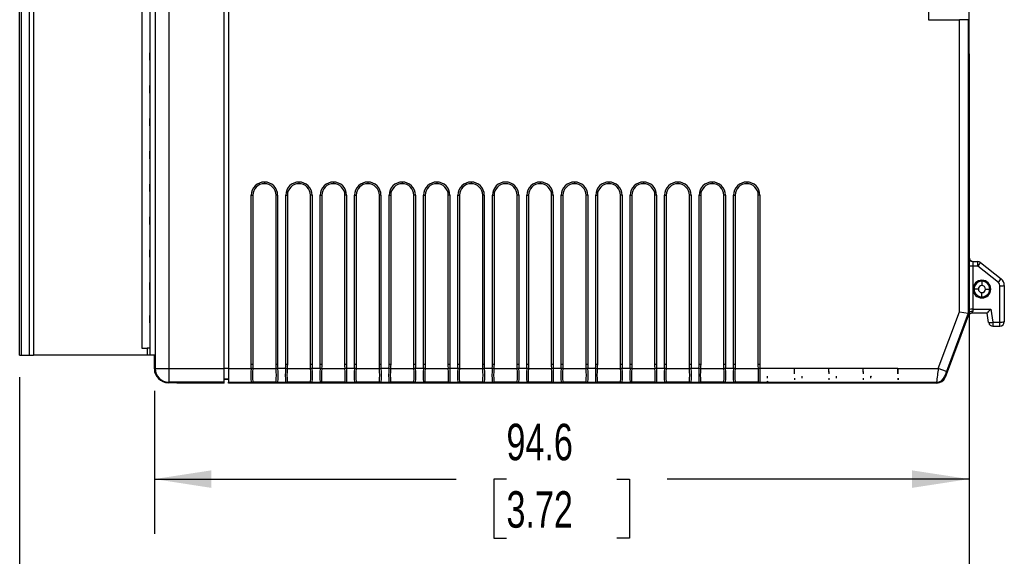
# Model space of a CAD drawing. Header units: millimetres. Extents: x 0 to 559, y 0 to 432.
# Tile 14 of 24: x 333 to 448, y 76 to 138. Entities that reach past the tile are written whole.
import ezdxf

# ---------------------------------------------------------------- set-up
doc = ezdxf.new("R2010")
doc.units = ezdxf.units.MM
doc.header["$LTSCALE"] = 2
doc.layers.add('DIMENSIONS', color=140, linetype='Continuous', lineweight=25)
doc.styles.add('SLDTEXTSTYLE0', font='TXT', dxfattribs={"width": 0.7})
doc.dimstyles.new('SLDDIMSTYLE0', dxfattribs={"dimtxt": 4.316016, "dimasz": 6.604, "dimexe": 0, "dimexo": 0.0625, "dimgap": 1.079004, "dimtad": 0, "dimtih": 1, "dimtoh": 1, "dimdec": 1, "dimrnd": 1e-09, "dimzin": 12, "dimdsep": 46, "dimtxsty": 'SLDTEXTSTYLE0', "dimsah": 1, "dimcen": 0.09, "dimadec": 0, "dimazin": 3, "dimtfac": 1, "dimtdec": 1, "dimtofl": 0, "dimtmove": 0, "dimatfit": 3, "dimfxl": 0, "dimfrac": 2, "dimtolj": 1, "dimtzin": 12, "dimarcsym": 0})

# ---------------------------------------------------------------- blocks, each defined once
blk = doc.blocks.new('_D_1')
at = {"layer": 'DIMENSIONS'}
for p, q in [((443.5, 134.02), (443.5, 61.47)), ((333.23, 96.47), (333.23, 61.47)), ((333.23, 67.82), (376.1, 67.82)), ((381.95, 67.82), (380.5, 67.82)), ((380.5, 67.82), (380.5, 60.96)), ((394.78, 67.82), (396.23, 67.82)), ((396.23, 67.82), (396.23, 60.96)), ((443.5, 67.82), (400.63, 67.82)), ((380.5, 60.96), (381.95, 60.96)), ((396.23, 60.96), (394.78, 60.96))]:
    blk.add_line(p, q, dxfattribs=at)
for points in [[(333.23, 67.82), (339.84, 66.81), (339.84, 68.84)], [(443.5, 67.82), (436.89, 68.84), (436.89, 66.81)]]:
    blk.add_solid(points, dxfattribs=at)
at = {"layer": 'DIMENSIONS', "char_height": 4.233, "attachment_point": 1, "style": 'SLDTEXTSTYLE0'}
for s, insert in [('110.3', (380.16, 74.24)), ('4.34', (381.95, 66.42))]:
    blk.add_mtext(s, dxfattribs=dict(at, insert=insert))
blk = doc.blocks.new('_D_2')
at = {"layer": 'DIMENSIONS'}
for p, q in [((443.48, 107.85), (443.48, 78.29)), ((348.87, 94.89), (348.87, 78.29)), ((348.87, 84.64), (383.91, 84.64)), ((389.76, 84.64), (388.31, 84.64)), ((388.31, 84.64), (388.31, 77.78)), ((402.59, 84.64), (404.04, 84.64)), ((404.04, 84.64), (404.04, 77.78)), ((443.48, 84.64), (408.44, 84.64)), ((388.31, 77.78), (389.76, 77.78)), ((404.04, 77.78), (402.59, 77.78))]:
    blk.add_line(p, q, dxfattribs=at)
for points in [[(348.87, 84.64), (355.48, 83.62), (355.48, 85.65)], [(443.48, 84.64), (436.87, 85.65), (436.87, 83.62)]]:
    blk.add_solid(points, dxfattribs=at)
at = {"layer": 'DIMENSIONS', "char_height": 4.233, "attachment_point": 1, "style": 'SLDTEXTSTYLE0'}
for s, insert in [('94.6', (389.76, 91.06)), ('3.72', (389.76, 83.23))]:
    blk.add_mtext(s, dxfattribs=dict(at, insert=insert))

msp = doc.modelspace()

# ---------------------------------------------------------------- linework, layer by layer
for p, q in [((443.5, 136.56), (443.5, 187.56)), ((438.75, 182.96), (438.75, 137.96)), ((333.23, 99.01), (333.23, 168.38)), ((333.43, 99.01), (333.43, 168.38)), ((334.33, 168.38), (334.33, 99.01)), ((334.83, 168.38), (334.83, 99.01)), ((348.34, 168.4), (348.34, 99.07)), ((348.95, 168.96), (348.95, 97.46)), ((348.97, 168.96), (348.97, 97.48)), ((350.57, 168.96), (350.57, 97.48)), ((356.99, 97.48), (356.99, 168.96)), ((357.47, 168.96), (357.47, 97.48)), ((347.43, 167.55), (347.43, 99.83)), ((348.34, 137.93), (348.33, 137.93)), ((348.33, 137.93), (348.33, 137.07)), ((438.75, 137.96), (442.38, 137.96)), ((442.38, 104.07), (442.38, 137.96)), ((443.38, 137.96), (442.38, 137.96)), ((443.38, 137.96), (443.38, 103.89)), ((443.38, 137.96), (443.46, 137.96)), ((348.33, 137.07), (348.34, 137.07)), ((443.48, 134.06), (443.5, 136.56)), ((348.34, 134.12), (348.33, 134.12)), ((348.33, 133.26), (348.33, 134.12)), ((443.48, 110.39), (443.48, 134.06)), ((348.34, 133.26), (348.33, 133.26)), ((348.33, 130.31), (348.34, 130.31)), ((348.33, 129.45), (348.33, 130.31)), ((348.34, 129.45), (348.33, 129.45)), ((348.33, 126.5), (348.34, 126.5)), ((348.33, 125.64), (348.33, 126.5)), ((348.34, 125.64), (348.33, 125.64)), ((348.33, 122.69), (348.34, 122.69)), ((348.33, 121.83), (348.33, 122.69)), ((348.34, 121.83), (348.33, 121.83)), ((361.66, 119.12), (361.66, 118.93)), ((365.66, 119.12), (365.66, 118.93)), ((369.66, 119.12), (369.66, 118.93)), ((373.66, 119.12), (373.66, 118.93)), ((377.66, 119.12), (377.66, 118.93)), ((381.66, 119.12), (381.66, 118.93)), ((385.66, 119.12), (385.66, 118.93)), ((393.66, 119.12), (393.66, 118.93)), ((397.66, 119.12), (397.66, 118.93)), ((401.66, 119.12), (401.66, 118.93)), ((405.66, 119.12), (405.66, 118.93)), ((409.66, 119.12), (409.66, 118.93)), ((413.66, 119.12), (413.66, 118.93)), ((417.66, 119.12), (417.66, 118.93)), ((348.33, 118.88), (348.34, 118.88)), ((348.33, 118.02), (348.33, 118.88)), ((348.34, 118.02), (348.33, 118.02)), ((360.13, 97.99), (360.13, 117.59)), ((360.13, 117.59), (360.32, 117.59)), ((360.32, 117.59), (360.32, 97.99)), ((363.19, 117.59), (363, 117.59)), ((363, 97.99), (363, 117.59)), ((363.19, 117.59), (363.19, 97.99)), ((364.13, 97.99), (364.13, 117.59)), ((364.13, 117.59), (364.32, 117.59)), ((364.32, 117.59), (364.32, 97.99)), ((367.19, 117.59), (367, 117.59)), ((367, 97.99), (367, 117.59)), ((367.19, 117.59), (367.19, 97.99)), ((368.13, 97.99), (368.13, 117.59)), ((368.13, 117.59), (368.32, 117.59)), ((368.32, 117.59), (368.32, 97.99)), ((371.19, 117.59), (371, 117.59)), ((371, 97.99), (371, 117.59)), ((371.19, 117.59), (371.19, 97.99)), ((372.13, 97.99), (372.13, 117.59)), ((372.13, 117.59), (372.32, 117.59)), ((372.32, 117.59), (372.32, 97.99)), ((375.19, 117.59), (375, 117.59)), ((375, 97.99), (375, 117.59)), ((375.19, 117.59), (375.19, 97.99)), ((376.13, 97.99), (376.13, 117.59)), ((376.13, 117.59), (376.32, 117.59)), ((376.32, 117.59), (376.32, 97.99)), ((379.19, 117.59), (379, 117.59)), ((379, 97.99), (379, 117.59)), ((379.19, 117.59), (379.19, 97.99)), ((380.13, 97.99), (380.13, 117.59)), ((380.13, 117.59), (380.32, 117.59)), ((380.32, 117.59), (380.32, 97.99)), ((383.19, 117.59), (383, 117.59)), ((383, 97.99), (383, 117.59)), ((383.19, 117.59), (383.19, 97.99)), ((384.13, 97.99), (384.13, 117.59)), ((384.13, 117.59), (384.32, 117.59)), ((384.32, 117.59), (384.32, 97.99)), ((387.19, 117.59), (387, 117.59)), ((387, 97.99), (387, 117.59)), ((387.19, 117.59), (387.19, 97.99)), ((388.13, 97.99), (388.13, 117.59)), ((388.13, 117.59), (388.32, 117.59)), ((388.32, 117.59), (388.32, 97.99)), ((391.19, 117.59), (391, 117.59)), ((391, 97.99), (391, 117.59)), ((391.19, 117.59), (391.19, 97.99)), ((392.13, 97.99), (392.13, 117.59)), ((392.13, 117.59), (392.32, 117.59)), ((392.32, 117.59), (392.32, 97.99)), ((395.19, 117.59), (395, 117.59)), ((395, 97.99), (395, 117.59)), ((395.19, 117.59), (395.19, 97.99)), ((396.13, 97.99), (396.13, 117.59)), ((396.13, 117.59), (396.32, 117.59)), ((396.32, 117.59), (396.32, 97.99)), ((399.19, 117.59), (399, 117.59)), ((399, 97.99), (399, 117.59)), ((399.19, 117.59), (399.19, 97.99)), ((400.13, 97.99), (400.13, 117.59)), ((400.13, 117.59), (400.32, 117.59)), ((400.32, 117.59), (400.32, 97.99)), ((403.19, 117.59), (403, 117.59)), ((403, 97.99), (403, 117.59)), ((403.19, 117.59), (403.19, 97.99)), ((404.13, 97.99), (404.13, 117.59)), ((404.13, 117.59), (404.32, 117.59)), ((404.32, 117.59), (404.32, 97.99)), ((407.19, 117.59), (407, 117.59)), ((407, 97.99), (407, 117.59)), ((407.19, 117.59), (407.19, 97.99)), ((408.13, 97.99), (408.13, 117.59)), ((408.13, 117.59), (408.32, 117.59)), ((408.32, 117.59), (408.32, 97.99)), ((411.19, 117.59), (411, 117.59)), ((411, 97.99), (411, 117.59)), ((411.19, 117.59), (411.19, 97.99)), ((412.13, 97.99), (412.13, 117.59)), ((412.13, 117.59), (412.32, 117.59)), ((412.32, 117.59), (412.32, 97.99)), ((415.19, 117.59), (415, 117.59)), ((415, 97.99), (415, 117.59)), ((415.19, 117.59), (415.19, 97.99)), ((416.13, 97.99), (416.13, 117.59)), ((416.13, 117.59), (416.32, 117.59)), ((416.32, 117.59), (416.32, 97.99)), ((419.19, 117.59), (419, 117.59)), ((419, 97.99), (419, 117.59)), ((419.19, 117.59), (419.19, 97.99)), ((348.33, 115.07), (348.34, 115.07)), ((348.33, 114.21), (348.33, 115.07)), ((348.34, 114.21), (348.33, 114.21)), ((348.33, 111.26), (348.34, 111.26)), ((348.33, 110.4), (348.33, 111.26)), ((348.34, 110.4), (348.33, 110.4)), ((443.42, 110.39), (443.48, 110.39)), ((443.92, 109.89), (444.5, 109.89)), ((444.5, 109.39), (444.5, 109.89)), ((444.81, 109.79), (447.19, 107.89)), ((443.42, 104.32), (443.42, 109.32)), ((443.92, 109.36), (443.92, 104.36)), ((444.5, 109.36), (443.92, 109.36)), ((444.5, 109.36), (444.5, 109.39)), ((444.5, 109.39), (444.53, 109.39)), ((446.88, 107.47), (444.5, 109.36)), ((444.97, 107.6), (444.97, 107.78)), ((444.97, 107.6), (444.97, 107.1)), ((348.33, 107.45), (348.34, 107.45)), ((348.33, 106.59), (348.33, 107.45)), ((348.34, 106.59), (348.33, 106.59)), ((444.56, 106.69), (444.06, 106.69)), ((445.38, 106.69), (445.88, 106.69)), ((447.07, 102.86), (447.07, 107.08)), ((447.57, 107.11), (447.57, 102.89)), ((444.97, 105.79), (444.97, 106.29)), ((444.97, 105.79), (444.97, 105.61)), ((439.91, 97.48), (442.38, 104.07)), ((442.38, 104.07), (443.38, 103.89)), ((443.92, 104.36), (446, 104.36)), ((446, 104.36), (446.25, 102.86)), ((348.33, 103.64), (348.34, 103.64)), ((348.33, 102.78), (348.33, 103.64)), ((443.36, 103.57), (440.69, 96.44)), ((443.38, 103.89), (440.84, 97.13)), ((443.31, 103.57), (443.31, 103.57)), ((443.36, 103.57), (443.31, 103.57)), ((443.38, 103.89), (443.42, 103.89)), ((445.57, 103.89), (443.78, 103.89)), ((445.75, 102.81), (445.57, 103.89)), ((348.34, 102.78), (348.33, 102.78)), ((446.25, 102.86), (447.07, 102.86)), ((446.25, 102.86), (446.25, 102.39)), ((446.25, 102.39), (447.07, 102.39)), ((447.07, 102.39), (447.07, 102.86)), ((347.43, 99.83), (348.03, 99.83)), ((348.03, 99.83), (348.03, 99.01)), ((348.33, 99.83), (348.03, 99.83)), ((348.33, 99.83), (348.33, 99.01)), ((348.33, 99.83), (348.34, 99.83)), ((333.43, 99.01), (334.33, 99.01)), ((334.33, 99.01), (334.83, 99.01)), ((348.03, 99.01), (334.83, 99.01)), ((348.34, 99.07), (348.95, 99.07)), ((348.87, 97.43), (348.87, 99.07)), ((348.95, 97.43), (348.87, 97.43)), ((348.95, 97.46), (348.97, 97.48)), ((348.97, 97.48), (350.57, 97.48)), ((350.57, 97.48), (356.99, 97.48)), ((350.57, 97.48), (350.57, 95.88)), ((356.99, 95.88), (356.99, 97.48)), ((357.47, 97.48), (356.99, 97.48)), ((357.47, 97.48), (360.11, 97.48)), ((357.47, 97.48), (357.47, 95.88)), ((360.3, 97.47), (360.11, 97.48)), ((360.13, 97.99), (360.32, 97.99)), ((360.3, 97.48), (363.01, 97.48)), ((363, 97.99), (363.19, 97.99)), ((363.2, 97.48), (363.01, 97.47)), ((364.11, 97.48), (363.2, 97.48)), ((364.3, 97.47), (364.11, 97.48)), ((364.13, 97.99), (364.32, 97.99)), ((364.3, 97.48), (367.01, 97.48)), ((367, 97.99), (367.19, 97.99)), ((367.2, 97.48), (367.01, 97.47)), ((368.11, 97.48), (367.2, 97.48)), ((368.3, 97.47), (368.11, 97.48)), ((368.13, 97.99), (368.32, 97.99)), ((368.3, 97.48), (371.01, 97.48)), ((371, 97.99), (371.19, 97.99)), ((371.2, 97.48), (371.01, 97.47)), ((372.11, 97.48), (371.2, 97.48)), ((372.3, 97.47), (372.11, 97.48)), ((372.13, 97.99), (372.32, 97.99)), ((372.3, 97.48), (375.01, 97.48)), ((375, 97.99), (375.19, 97.99)), ((375.2, 97.48), (375.01, 97.47)), ((376.11, 97.48), (375.2, 97.48)), ((376.3, 97.47), (376.11, 97.48)), ((376.13, 97.99), (376.32, 97.99)), ((376.3, 97.48), (379.01, 97.48)), ((379, 97.99), (379.19, 97.99)), ((379.2, 97.48), (379.01, 97.47)), ((380.11, 97.48), (379.2, 97.48)), ((380.3, 97.47), (380.11, 97.48)), ((380.13, 97.99), (380.32, 97.99)), ((380.3, 97.48), (383.01, 97.48)), ((383, 97.99), (383.19, 97.99)), ((383.2, 97.48), (383.01, 97.47)), ((384.11, 97.48), (383.2, 97.48)), ((384.3, 97.47), (384.11, 97.48)), ((384.13, 97.99), (384.32, 97.99)), ((384.3, 97.48), (387.01, 97.48)), ((387, 97.99), (387.19, 97.99)), ((387.2, 97.48), (387.01, 97.47)), ((388.11, 97.48), (387.2, 97.48)), ((388.3, 97.47), (388.11, 97.48)), ((388.13, 97.99), (388.32, 97.99)), ((388.3, 97.48), (391.01, 97.48)), ((391, 97.99), (391.19, 97.99)), ((391.2, 97.48), (391.01, 97.47)), ((392.11, 97.48), (391.2, 97.48)), ((392.3, 97.47), (392.11, 97.48)), ((392.13, 97.99), (392.32, 97.99)), ((392.3, 97.48), (395.01, 97.48)), ((395, 97.99), (395.19, 97.99)), ((395.2, 97.48), (395.01, 97.47)), ((396.11, 97.48), (395.2, 97.48)), ((396.3, 97.47), (396.11, 97.48)), ((396.13, 97.99), (396.32, 97.99)), ((396.3, 97.48), (399.01, 97.48)), ((399, 97.99), (399.19, 97.99)), ((399.2, 97.48), (399.01, 97.47)), ((400.11, 97.48), (399.2, 97.48)), ((400.3, 97.47), (400.11, 97.48)), ((400.13, 97.99), (400.32, 97.99)), ((400.3, 97.48), (403.01, 97.48)), ((403, 97.99), (403.19, 97.99)), ((403.2, 97.48), (403.01, 97.47)), ((404.11, 97.48), (403.2, 97.48)), ((404.3, 97.47), (404.11, 97.48)), ((404.13, 97.99), (404.32, 97.99)), ((404.3, 97.48), (407.01, 97.48)), ((407, 97.99), (407.19, 97.99)), ((407.2, 97.48), (407.01, 97.47)), ((408.11, 97.48), (407.2, 97.48)), ((408.3, 97.47), (408.11, 97.48)), ((408.13, 97.99), (408.32, 97.99)), ((408.3, 97.48), (411.01, 97.48)), ((411, 97.99), (411.19, 97.99)), ((411.2, 97.48), (411.01, 97.47)), ((412.11, 97.48), (411.2, 97.48)), ((412.3, 97.47), (412.11, 97.48)), ((412.13, 97.99), (412.32, 97.99)), ((412.3, 97.48), (415.01, 97.48)), ((415, 97.99), (415.19, 97.99)), ((415.2, 97.48), (415.01, 97.47)), ((416.11, 97.48), (415.2, 97.48)), ((416.3, 97.47), (416.11, 97.48)), ((416.13, 97.99), (416.32, 97.99)), ((416.3, 97.48), (419.01, 97.48)), ((419, 97.99), (419.19, 97.99)), ((419.2, 97.48), (419.01, 97.47)), ((423.2, 97.48), (419.2, 97.48)), ((427.2, 97.48), (423.2, 97.48)), ((423.22, 96.87), (423.2, 97.48)), ((431.2, 97.48), (427.2, 97.48)), ((427.22, 96.87), (427.2, 97.48)), ((435.2, 97.48), (431.2, 97.48)), ((431.22, 96.87), (431.2, 97.48)), ((435.2, 97.48), (439.91, 97.48)), ((435.2, 97.48), (435.22, 96.87)), ((440.84, 97.13), (439.91, 97.48)), ((356.99, 96.28), (357.47, 96.28)), ((357.47, 96.19), (356.99, 96.19)), ((420.08, 96.35), (420.09, 96.59)), ((423.23, 96.16), (423.23, 96.36)), ((424.08, 96.35), (424.09, 96.59)), ((427.23, 96.16), (427.23, 96.36)), ((428.08, 96.35), (428.09, 96.59)), ((431.23, 96.16), (431.23, 96.36)), ((432.08, 96.35), (432.09, 96.59)), ((435.23, 96.36), (435.23, 96.16)), ((440.62, 96.53), (440.62, 96.53)), ((440.62, 96.53), (440.69, 96.44)), ((350.5, 95.83), (350.47, 95.83)), ((350.57, 95.88), (350.55, 95.86)), ((350.55, 95.86), (350.59, 95.86)), ((356.99, 95.88), (350.57, 95.88)), ((351.45, 95.85), (351.49, 95.81)), ((351.49, 95.81), (351.56, 95.81)), ((351.58, 95.79), (351.56, 95.81)), ((351.58, 95.85), (351.58, 95.79)), ((356.99, 95.79), (351.58, 95.79)), ((356.99, 95.79), (356.99, 95.88)), ((357.47, 95.88), (360.11, 95.88)), ((357.47, 95.79), (357.47, 95.88)), ((439.75, 95.79), (357.47, 95.79)), ((360.11, 95.83), (360.12, 95.88)), ((360.3, 95.92), (363.01, 95.92)), ((360.31, 95.91), (360.31, 95.87)), ((361.66, 95.82), (361.66, 95.86)), ((363.01, 95.87), (363, 95.91)), ((363.19, 95.88), (363.2, 95.83)), ((363.21, 95.88), (364.11, 95.88)), ((364.11, 95.83), (364.12, 95.88)), ((364.3, 95.92), (367.01, 95.92)), ((364.31, 95.91), (364.31, 95.87)), ((365.66, 95.82), (365.66, 95.86)), ((367.01, 95.87), (367, 95.91)), ((367.19, 95.88), (367.2, 95.83)), ((367.21, 95.88), (368.11, 95.88)), ((368.11, 95.83), (368.12, 95.88)), ((368.3, 95.92), (371.01, 95.92)), ((368.31, 95.91), (368.31, 95.87)), ((369.66, 95.82), (369.66, 95.86)), ((371.01, 95.87), (371, 95.91)), ((371.19, 95.88), (371.2, 95.83)), ((371.21, 95.88), (372.11, 95.88)), ((372.11, 95.83), (372.12, 95.88)), ((372.3, 95.92), (375.01, 95.92)), ((372.31, 95.91), (372.31, 95.87)), ((373.66, 95.82), (373.66, 95.86)), ((375.01, 95.87), (375, 95.91)), ((375.19, 95.88), (375.2, 95.83)), ((375.21, 95.88), (376.11, 95.88)), ((376.11, 95.83), (376.12, 95.88)), ((376.3, 95.92), (379.01, 95.92)), ((376.31, 95.91), (376.31, 95.87)), ((377.66, 95.82), (377.66, 95.86)), ((379.01, 95.87), (379, 95.91)), ((379.19, 95.88), (379.2, 95.83)), ((379.21, 95.88), (380.11, 95.88)), ((380.11, 95.83), (380.12, 95.88)), ((380.3, 95.92), (383.01, 95.92)), ((380.31, 95.91), (380.31, 95.87)), ((381.66, 95.82), (381.66, 95.86)), ((383.01, 95.87), (383, 95.91)), ((383.19, 95.88), (383.2, 95.83)), ((383.21, 95.88), (384.11, 95.88)), ((384.11, 95.83), (384.12, 95.88)), ((384.3, 95.92), (387.01, 95.92)), ((384.31, 95.91), (384.31, 95.87)), ((385.66, 95.82), (385.66, 95.86)), ((387.01, 95.87), (387, 95.91)), ((387.19, 95.88), (387.2, 95.83)), ((387.21, 95.88), (388.11, 95.88)), ((388.11, 95.83), (388.12, 95.88)), ((388.3, 95.92), (391.01, 95.92)), ((388.31, 95.91), (388.31, 95.87)), ((389.66, 95.82), (389.66, 95.86)), ((391.01, 95.87), (391, 95.91)), ((391.19, 95.88), (391.2, 95.83)), ((391.21, 95.88), (392.11, 95.88)), ((392.11, 95.83), (392.12, 95.88)), ((392.3, 95.92), (395.01, 95.92)), ((392.31, 95.91), (392.31, 95.87)), ((393.66, 95.82), (393.66, 95.86)), ((395.01, 95.87), (395, 95.91)), ((395.19, 95.88), (395.2, 95.83)), ((395.21, 95.88), (396.11, 95.88)), ((396.11, 95.83), (396.12, 95.88)), ((396.3, 95.92), (399.01, 95.92)), ((396.31, 95.91), (396.31, 95.87)), ((397.66, 95.82), (397.66, 95.86)), ((399.01, 95.87), (399, 95.91)), ((399.19, 95.88), (399.2, 95.83)), ((399.21, 95.88), (400.11, 95.88)), ((400.11, 95.83), (400.12, 95.88)), ((400.3, 95.92), (403.01, 95.92)), ((400.31, 95.91), (400.31, 95.87)), ((401.66, 95.82), (401.66, 95.86)), ((403.01, 95.87), (403, 95.91)), ((403.19, 95.88), (403.2, 95.83)), ((403.21, 95.88), (404.11, 95.88)), ((404.11, 95.83), (404.12, 95.88)), ((404.3, 95.92), (407.01, 95.92)), ((404.31, 95.91), (404.31, 95.87)), ((405.66, 95.82), (405.66, 95.86)), ((407.01, 95.87), (407, 95.91)), ((407.19, 95.88), (407.2, 95.83)), ((407.21, 95.88), (408.11, 95.88)), ((408.11, 95.83), (408.12, 95.88)), ((408.3, 95.92), (411.01, 95.92)), ((408.31, 95.91), (408.31, 95.87)), ((409.66, 95.82), (409.66, 95.86)), ((411.01, 95.87), (411, 95.91)), ((411.19, 95.88), (411.2, 95.83)), ((411.21, 95.88), (412.11, 95.88)), ((412.11, 95.83), (412.12, 95.88)), ((412.3, 95.92), (415.01, 95.92)), ((412.31, 95.91), (412.31, 95.87)), ((413.66, 95.82), (413.66, 95.86)), ((415.01, 95.87), (415, 95.91)), ((415.19, 95.88), (415.2, 95.83)), ((415.21, 95.88), (416.11, 95.88)), ((416.11, 95.83), (416.12, 95.88)), ((416.3, 95.92), (419.01, 95.92)), ((416.31, 95.91), (416.31, 95.87)), ((417.66, 95.82), (417.66, 95.86)), ((419.01, 95.87), (419, 95.91)), ((419.19, 95.88), (419.2, 95.83)), ((419.21, 95.88), (420.11, 95.88)), ((420.11, 95.88), (420.09, 96.01)), ((420.11, 95.88), (439.69, 95.88)), ((439.75, 95.79), (439.69, 95.88))]:
    msp.add_line(p, q)
at = {"flags": 128}
for points in [[(447.07, 107.08), (447.01, 107.32), (446.88, 107.47)], [(443.42, 103.89), (443.42, 104.12), (443.42, 104.32)], [(443.92, 104.09), (443.74, 104.1), (443.61, 104.06), (443.5, 104.01), (443.45, 103.96), (443.44, 103.93), (443.43, 103.92), (443.43, 103.92), (443.43, 103.92), (443.43, 103.92), (443.43, 103.92), (443.43, 103.92), (443.43, 103.92)], [(443.92, 104.36), (443.92, 104.22), (443.92, 104.09)], [(443.31, 103.57), (443.35, 103.69), (443.43, 103.92)], [(443.43, 103.92), (443.42, 103.89), (443.42, 103.89)], [(443.78, 103.89), (443.78, 103.89), (443.78, 103.89)], [(333.23, 99.01), (333.24, 99.01), (333.25, 99.01), (333.27, 99.01), (333.29, 99.01), (333.32, 99.01), (333.36, 99.01), (333.39, 99.01), (333.43, 99.01)], [(348.33, 99.01), (348.33, 99.01), (348.31, 99.01), (348.28, 99.01), (348.25, 99.01), (348.2, 99.01), (348.15, 99.01), (348.09, 99.01), (348.03, 99.01)], [(360.11, 97.48), (360.12, 97.77), (360.13, 97.99)], [(360.32, 97.99), (360.31, 97.71), (360.3, 97.48)], [(360.3, 97.48), (360.3, 97.47), (360.3, 97.47)], [(363.01, 97.48), (363, 97.77), (363, 97.99)], [(363.01, 97.47), (363.01, 97.48), (363.01, 97.48)], [(363.19, 97.99), (363.19, 97.71), (363.2, 97.48)], [(364.11, 97.48), (364.12, 97.77), (364.13, 97.99)], [(364.32, 97.99), (364.31, 97.71), (364.3, 97.48)], [(364.3, 97.48), (364.3, 97.47), (364.3, 97.47)], [(367.01, 97.48), (367, 97.77), (367, 97.99)], [(367.01, 97.47), (367.01, 97.48), (367.01, 97.48)], [(367.19, 97.99), (367.19, 97.71), (367.2, 97.48)], [(368.11, 97.48), (368.12, 97.77), (368.13, 97.99)], [(368.32, 97.99), (368.31, 97.71), (368.3, 97.48)], [(368.3, 97.48), (368.3, 97.47), (368.3, 97.47)], [(371.01, 97.48), (371, 97.77), (371, 97.99)], [(371.01, 97.47), (371.01, 97.48), (371.01, 97.48)], [(371.19, 97.99), (371.19, 97.71), (371.2, 97.48)], [(372.11, 97.48), (372.12, 97.77), (372.13, 97.99)], [(372.32, 97.99), (372.31, 97.71), (372.3, 97.48)], [(372.3, 97.48), (372.3, 97.47), (372.3, 97.47)], [(375.01, 97.48), (375, 97.77), (375, 97.99)], [(375.01, 97.47), (375.01, 97.48), (375.01, 97.48)], [(375.19, 97.99), (375.19, 97.71), (375.2, 97.48)], [(376.11, 97.48), (376.12, 97.77), (376.13, 97.99)], [(376.32, 97.99), (376.31, 97.71), (376.3, 97.48)], [(376.3, 97.48), (376.3, 97.47), (376.3, 97.47)], [(379.01, 97.48), (379, 97.77), (379, 97.99)], [(379.01, 97.47), (379.01, 97.48), (379.01, 97.48)], [(379.19, 97.99), (379.19, 97.71), (379.2, 97.48)], [(380.11, 97.48), (380.12, 97.77), (380.13, 97.99)], [(380.32, 97.99), (380.31, 97.71), (380.3, 97.48)], [(380.3, 97.48), (380.3, 97.47), (380.3, 97.47)], [(383.01, 97.48), (383, 97.77), (383, 97.99)], [(383.01, 97.47), (383.01, 97.48), (383.01, 97.48)], [(383.19, 97.99), (383.19, 97.71), (383.2, 97.48)], [(384.11, 97.48), (384.12, 97.77), (384.13, 97.99)], [(384.32, 97.99), (384.31, 97.71), (384.3, 97.48)], [(384.3, 97.48), (384.3, 97.47), (384.3, 97.47)], [(387.01, 97.48), (387, 97.77), (387, 97.99)], [(387.01, 97.47), (387.01, 97.48), (387.01, 97.48)], [(387.19, 97.99), (387.19, 97.71), (387.2, 97.48)], [(388.11, 97.48), (388.12, 97.77), (388.13, 97.99)], [(388.32, 97.99), (388.31, 97.71), (388.3, 97.48)], [(388.3, 97.48), (388.3, 97.47), (388.3, 97.47)], [(391.01, 97.48), (391, 97.77), (391, 97.99)], [(391.01, 97.47), (391.01, 97.48), (391.01, 97.48)], [(391.19, 97.99), (391.19, 97.71), (391.2, 97.48)], [(392.11, 97.48), (392.12, 97.77), (392.13, 97.99)], [(392.32, 97.99), (392.31, 97.71), (392.3, 97.48)], [(392.3, 97.48), (392.3, 97.47), (392.3, 97.47)], [(395.01, 97.48), (395, 97.77), (395, 97.99)], [(395.01, 97.47), (395.01, 97.48), (395.01, 97.48)], [(395.19, 97.99), (395.19, 97.71), (395.2, 97.48)], [(396.11, 97.48), (396.12, 97.77), (396.13, 97.99)], [(396.32, 97.99), (396.31, 97.71), (396.3, 97.48)], [(396.3, 97.48), (396.3, 97.47), (396.3, 97.47)], [(399.01, 97.48), (399, 97.77), (399, 97.99)], [(399.01, 97.47), (399.01, 97.48), (399.01, 97.48)], [(399.19, 97.99), (399.19, 97.71), (399.2, 97.48)], [(400.11, 97.48), (400.12, 97.77), (400.13, 97.99)], [(400.32, 97.99), (400.31, 97.71), (400.3, 97.48)], [(400.3, 97.48), (400.3, 97.47), (400.3, 97.47)], [(403.01, 97.48), (403, 97.77), (403, 97.99)], [(403.01, 97.47), (403.01, 97.48), (403.01, 97.48)], [(403.19, 97.99), (403.19, 97.71), (403.2, 97.48)], [(404.11, 97.48), (404.12, 97.77), (404.13, 97.99)], [(404.32, 97.99), (404.31, 97.71), (404.3, 97.48)], [(404.3, 97.48), (404.3, 97.47), (404.3, 97.47)], [(407.01, 97.48), (407, 97.77), (407, 97.99)], [(407.01, 97.47), (407.01, 97.48), (407.01, 97.48)], [(407.19, 97.99), (407.19, 97.71), (407.2, 97.48)], [(408.11, 97.48), (408.12, 97.77), (408.13, 97.99)], [(408.32, 97.99), (408.31, 97.71), (408.3, 97.48)], [(408.3, 97.48), (408.3, 97.47), (408.3, 97.47)], [(411.01, 97.48), (411, 97.77), (411, 97.99)], [(411.01, 97.47), (411.01, 97.48), (411.01, 97.48)], [(411.19, 97.99), (411.19, 97.71), (411.2, 97.48)], [(412.11, 97.48), (412.12, 97.77), (412.13, 97.99)], [(412.32, 97.99), (412.31, 97.71), (412.3, 97.48)], [(412.3, 97.48), (412.3, 97.47), (412.3, 97.47)], [(415.01, 97.48), (415, 97.77), (415, 97.99)], [(415.01, 97.47), (415.01, 97.48), (415.01, 97.48)], [(415.19, 97.99), (415.19, 97.71), (415.2, 97.48)], [(416.11, 97.48), (416.12, 97.77), (416.13, 97.99)], [(416.32, 97.99), (416.31, 97.71), (416.3, 97.48)], [(416.3, 97.48), (416.3, 97.47), (416.3, 97.47)], [(419.01, 97.48), (419, 97.77), (419, 97.99)], [(419.01, 97.47), (419.01, 97.48), (419.01, 97.48)], [(419.19, 97.99), (419.19, 97.71), (419.2, 97.48)], [(423.22, 96.87), (423.2, 97.17), (423.2, 97.48)], [(427.22, 96.87), (427.2, 97.17), (427.2, 97.48)], [(431.22, 96.87), (431.2, 97.17), (431.2, 97.48)], [(435.22, 96.87), (435.2, 97.17), (435.2, 97.48)], [(423.23, 96.16), (423.23, 96.26), (423.23, 96.36)], [(427.23, 96.16), (427.23, 96.26), (427.23, 96.36)], [(431.23, 96.16), (431.23, 96.26), (431.23, 96.36)], [(435.23, 96.16), (435.23, 96.26), (435.23, 96.36)], [(360.12, 95.88), (360.12, 95.88), (360.11, 95.88)], [(360.3, 95.92), (360.3, 95.92), (360.3, 95.92)], [(360.3, 95.92), (360.31, 95.92), (360.31, 95.91)], [(363, 95.91), (363, 95.92), (363.01, 95.92)], [(363.01, 95.92), (363.01, 95.92), (363.01, 95.92)], [(363.21, 95.88), (363.19, 95.88), (363.19, 95.88)], [(364.12, 95.88), (364.12, 95.88), (364.11, 95.88)], [(364.3, 95.92), (364.3, 95.92), (364.3, 95.92)], [(364.3, 95.92), (364.31, 95.92), (364.31, 95.91)], [(367, 95.91), (367, 95.92), (367.01, 95.92)], [(367.01, 95.92), (367.01, 95.92), (367.01, 95.92)], [(367.21, 95.88), (367.19, 95.88), (367.19, 95.88)], [(368.12, 95.88), (368.12, 95.88), (368.11, 95.88)], [(368.3, 95.92), (368.3, 95.92), (368.3, 95.92)], [(368.3, 95.92), (368.31, 95.92), (368.31, 95.91)], [(371, 95.91), (371, 95.92), (371.01, 95.92)], [(371.01, 95.92), (371.01, 95.92), (371.01, 95.92)], [(371.21, 95.88), (371.19, 95.88), (371.19, 95.88)], [(372.12, 95.88), (372.12, 95.88), (372.11, 95.88)], [(372.3, 95.92), (372.3, 95.92), (372.3, 95.92)], [(372.3, 95.92), (372.31, 95.92), (372.31, 95.91)], [(375, 95.91), (375, 95.92), (375.01, 95.92)], [(375.01, 95.92), (375.01, 95.92), (375.01, 95.92)], [(375.21, 95.88), (375.19, 95.88), (375.19, 95.88)], [(376.12, 95.88), (376.12, 95.88), (376.11, 95.88)], [(376.3, 95.92), (376.3, 95.92), (376.3, 95.92)], [(376.3, 95.92), (376.31, 95.92), (376.31, 95.91)], [(379, 95.91), (379, 95.92), (379.01, 95.92)], [(379.01, 95.92), (379.01, 95.92), (379.01, 95.92)], [(379.21, 95.88), (379.19, 95.88), (379.19, 95.88)], [(380.12, 95.88), (380.12, 95.88), (380.11, 95.88)], [(380.3, 95.92), (380.3, 95.92), (380.3, 95.92)], [(380.3, 95.92), (380.31, 95.92), (380.31, 95.91)], [(383, 95.91), (383, 95.92), (383.01, 95.92)], [(383.01, 95.92), (383.01, 95.92), (383.01, 95.92)], [(383.21, 95.88), (383.19, 95.88), (383.19, 95.88)], [(384.12, 95.88), (384.12, 95.88), (384.11, 95.88)], [(384.3, 95.92), (384.3, 95.92), (384.3, 95.92)], [(384.3, 95.92), (384.31, 95.92), (384.31, 95.91)], [(387, 95.91), (387, 95.92), (387.01, 95.92)], [(387.01, 95.92), (387.01, 95.92), (387.01, 95.92)], [(387.21, 95.88), (387.19, 95.88), (387.19, 95.88)], [(388.12, 95.88), (388.12, 95.88), (388.11, 95.88)], [(388.3, 95.92), (388.3, 95.92), (388.3, 95.92)], [(388.3, 95.92), (388.31, 95.92), (388.31, 95.91)], [(391, 95.91), (391, 95.92), (391.01, 95.92)], [(391.01, 95.92), (391.01, 95.92), (391.01, 95.92)], [(391.21, 95.88), (391.19, 95.88), (391.19, 95.88)], [(392.12, 95.88), (392.12, 95.88), (392.11, 95.88)], [(392.3, 95.92), (392.3, 95.92), (392.3, 95.92)], [(392.3, 95.92), (392.31, 95.92), (392.31, 95.91)], [(395, 95.91), (395, 95.92), (395.01, 95.92)], [(395.01, 95.92), (395.01, 95.92), (395.01, 95.92)], [(395.21, 95.88), (395.19, 95.88), (395.19, 95.88)], [(396.12, 95.88), (396.12, 95.88), (396.11, 95.88)], [(396.3, 95.92), (396.3, 95.92), (396.3, 95.92)], [(396.3, 95.92), (396.31, 95.92), (396.31, 95.91)], [(399, 95.91), (399, 95.92), (399.01, 95.92)], [(399.01, 95.92), (399.01, 95.92), (399.01, 95.92)], [(399.21, 95.88), (399.19, 95.88), (399.19, 95.88)], [(400.12, 95.88), (400.12, 95.88), (400.11, 95.88)], [(400.3, 95.92), (400.3, 95.92), (400.3, 95.92)], [(400.3, 95.92), (400.31, 95.92), (400.31, 95.91)], [(403, 95.91), (403, 95.92), (403.01, 95.92)], [(403.01, 95.92), (403.01, 95.92), (403.01, 95.92)], [(403.21, 95.88), (403.19, 95.88), (403.19, 95.88)], [(404.12, 95.88), (404.12, 95.88), (404.11, 95.88)], [(404.3, 95.92), (404.3, 95.92), (404.3, 95.92)], [(404.3, 95.92), (404.31, 95.92), (404.31, 95.91)], [(407, 95.91), (407, 95.92), (407.01, 95.92)], [(407.01, 95.92), (407.01, 95.92), (407.01, 95.92)], [(407.21, 95.88), (407.19, 95.88), (407.19, 95.88)], [(408.12, 95.88), (408.12, 95.88), (408.11, 95.88)], [(408.3, 95.92), (408.3, 95.92), (408.3, 95.92)], [(408.3, 95.92), (408.31, 95.92), (408.31, 95.91)], [(411, 95.91), (411, 95.92), (411.01, 95.92)], [(411.01, 95.92), (411.01, 95.92), (411.01, 95.92)], [(411.21, 95.88), (411.19, 95.88), (411.19, 95.88)], [(412.12, 95.88), (412.12, 95.88), (412.11, 95.88)], [(412.3, 95.92), (412.3, 95.92), (412.3, 95.92)], [(412.3, 95.92), (412.31, 95.92), (412.31, 95.91)], [(415, 95.91), (415, 95.92), (415.01, 95.92)], [(415.01, 95.92), (415.01, 95.92), (415.01, 95.92)], [(415.21, 95.88), (415.19, 95.88), (415.19, 95.88)], [(416.12, 95.88), (416.12, 95.88), (416.11, 95.88)], [(416.3, 95.92), (416.3, 95.92), (416.3, 95.92)], [(416.3, 95.92), (416.31, 95.92), (416.31, 95.91)], [(419, 95.91), (419, 95.92), (419.01, 95.92)], [(419.01, 95.92), (419.01, 95.92), (419.01, 95.92)], [(419.21, 95.88), (419.19, 95.88), (419.19, 95.88)], [(420.09, 96.01), (420.11, 95.91), (420.11, 95.88)], [(439.69, 95.88), (439.69, 95.88), (439.69, 95.88)]]:
    msp.add_lwpolyline(points, dxfattribs=at)
for centre, radius, start, end in [((361.66, 117.59), 1.53, 89.9889, 180.0111), ((361.66, 117.59), 1.34, 90, 180), ((361.66, 117.59), 1.53, 359.9884, 90.0116), ((361.66, 117.59), 1.34, 0, 90), ((365.66, 117.59), 1.53, 89.9889, 180.0111), ((365.66, 117.59), 1.34, 90, 180), ((365.66, 117.59), 1.53, 359.9884, 90.0116), ((365.66, 117.59), 1.34, 0, 90), ((369.66, 117.59), 1.53, 89.9889, 180.0111), ((369.66, 117.59), 1.34, 90, 180), ((369.66, 117.59), 1.53, 359.9884, 90.0116), ((369.66, 117.59), 1.34, 0, 90), ((373.66, 117.59), 1.53, 89.9889, 180.0111), ((373.66, 117.59), 1.34, 90, 180), ((373.66, 117.59), 1.53, 359.9884, 90.0116), ((373.66, 117.59), 1.34, 0, 90), ((377.66, 117.59), 1.53, 89.9889, 180.0111), ((377.66, 117.59), 1.34, 90, 180), ((377.66, 117.59), 1.53, 359.9884, 90.0116), ((377.66, 117.59), 1.34, 0, 90), ((381.66, 117.59), 1.53, 89.9889, 180.0111), ((381.66, 117.59), 1.34, 90, 180), ((381.66, 117.59), 1.53, 359.9884, 90.0116), ((381.66, 117.59), 1.34, 0, 90), ((385.66, 117.59), 1.53, 89.9889, 180.0111), ((385.66, 117.59), 1.34, 90, 180), ((385.66, 117.59), 1.53, 359.9884, 90.0116), ((385.66, 117.59), 1.34, 0, 90), ((389.66, 117.59), 1.53, 0, 180), ((389.66, 117.59), 1.34, 0, 180), ((393.66, 117.59), 1.53, 89.9889, 180.0111), ((393.66, 117.59), 1.34, 90, 180), ((393.66, 117.59), 1.53, 359.9884, 90.0116), ((393.66, 117.59), 1.34, 0, 90), ((397.66, 117.59), 1.53, 89.9889, 180.0111), ((397.66, 117.59), 1.34, 90, 180), ((397.66, 117.59), 1.53, 359.9884, 90.0116), ((397.66, 117.59), 1.34, 0, 90), ((401.66, 117.59), 1.53, 89.9889, 180.0111), ((401.66, 117.59), 1.34, 90, 180), ((401.66, 117.59), 1.53, 359.9884, 90.0116), ((401.66, 117.59), 1.34, 0, 90), ((405.66, 117.59), 1.53, 89.9889, 180.0111), ((405.66, 117.59), 1.34, 90, 180), ((405.66, 117.59), 1.53, 359.9884, 90.0116), ((405.66, 117.59), 1.34, 0, 90), ((409.66, 117.59), 1.53, 89.9889, 180.0111), ((409.66, 117.59), 1.34, 90, 180), ((409.66, 117.59), 1.53, 359.9884, 90.0116), ((409.66, 117.59), 1.34, 0, 90), ((413.66, 117.59), 1.53, 89.9889, 180.0111), ((413.66, 117.59), 1.34, 90, 180), ((413.66, 117.59), 1.53, 359.9884, 90.0116), ((413.66, 117.59), 1.34, 0, 90), ((417.66, 117.59), 1.53, 89.9889, 180.0111), ((417.66, 117.59), 1.34, 90, 180), ((417.66, 117.59), 1.53, 359.9884, 90.0116), ((417.66, 117.59), 1.34, 0, 90), ((472.03, 109.63), 28.62, 178.4628, 180.6047), ((443.92, 110.39), 0.5, 179.9989, 269.9989), ((443.98, 110.39), 0.5, 180.0013, 270.0009), ((451.61, 109.5), 7.69, 177.0755, 181.0596), ((444.5, 109.39), 0.5, 51.5819, 90), ((442.43, 111.2), 2.77, 319.1423, 329.1669), ((443.79, 107.5), 1.86, 86.2429, 101.738), ((435.5, 116.53), 11.51, 321.4459, 321.6676), ((444.97, 106.69), 1.03, 90.0001, 269.9999), ((444.97, 106.69), 0.907, 90, 180), ((444.97, 106.69), 1.03, 270.0001, 89.9999), ((444.97, 106.69), 0.907, 0, 90), ((444.53, 109.51), 3.11, 319.0682, 328.8027), ((446.57, 107.11), 1, 0, 51.5819), ((444.97, 106.69), 0.907, 180, 270), ((444.97, 106.69), 0.408, 90, 180), ((444.97, 106.69), 0.408, 180, 270), ((444.97, 106.69), 0.408, 0, 90), ((444.97, 106.69), 0.408, 270, 0), ((444.97, 106.69), 0.907, 270, 0), ((447.2, 108.89), 1.82, 266.086, 281.8946), ((443.8, 102.5), 1.86, 86.2429, 101.738), ((448.26, 100.85), 5.42, 143.1778, 145.7773), ((442.13, 107.45), 4.95, 314.0933, 321.3778), ((443.78, 103.39), 0.5, 89.9952, 159.4264), ((443.78, 103.39), 0.5, 90.0007, 159.4464), ((443.83, 103.39), 0.5, 90.0002, 159.4422), ((445.83, 104.63), 1.82, 267.6516, 283.3097), ((446.25, 102.89), 0.5, 189.4623, 270), ((447.2, 104.68), 1.82, 266.086, 281.8946), ((447.07, 102.89), 0.5, 270, 0), ((350.47, 97.43), 1.6, 180.0012, 269.9988), ((350.55, 97.46), 1.6, 180.0015, 269.9985), ((350.57, 97.48), 1.6, 180.0051, 269.9949), ((370.56, 96.67), 10.48, 175.5362, 184.2933), ((370.24, 96.68), 9.97, 175.4537, 184.3719), ((353.07, 96.68), 9.97, 355.6282, 4.5463), ((352.76, 96.67), 10.48, 355.7067, 4.4638), ((374.56, 96.67), 10.48, 175.5362, 184.2933), ((374.24, 96.68), 9.97, 175.4537, 184.3719), ((357.07, 96.68), 9.97, 355.6282, 4.5463), ((356.76, 96.67), 10.48, 355.7067, 4.4638), ((378.56, 96.67), 10.48, 175.5362, 184.2933), ((378.24, 96.68), 9.97, 175.4537, 184.3719), ((361.07, 96.68), 9.97, 355.6282, 4.5463), ((360.76, 96.67), 10.48, 355.7067, 4.4638), ((382.56, 96.67), 10.48, 175.5362, 184.2933), ((382.24, 96.68), 9.97, 175.4537, 184.3719), ((365.07, 96.68), 9.97, 355.6282, 4.5463), ((364.76, 96.67), 10.48, 355.7067, 4.4638), ((386.56, 96.67), 10.48, 175.5362, 184.2933), ((386.24, 96.68), 9.97, 175.4537, 184.3719), ((369.07, 96.68), 9.97, 355.6282, 4.5463), ((368.76, 96.67), 10.48, 355.7067, 4.4638), ((390.56, 96.67), 10.48, 175.5362, 184.2933), ((390.24, 96.68), 9.97, 175.4537, 184.3719), ((373.07, 96.68), 9.97, 355.6282, 4.5463), ((372.76, 96.67), 10.48, 355.7067, 4.4638), ((394.56, 96.67), 10.48, 175.5362, 184.2933), ((394.24, 96.68), 9.97, 175.4537, 184.3719), ((377.07, 96.68), 9.97, 355.6282, 4.5463), ((376.76, 96.67), 10.48, 355.7067, 4.4638), ((398.56, 96.67), 10.48, 175.5362, 184.2933), ((398.24, 96.68), 9.97, 175.4537, 184.3719), ((381.07, 96.68), 9.97, 355.6282, 4.5463), ((380.76, 96.67), 10.48, 355.7067, 4.4638), ((402.56, 96.67), 10.48, 175.5362, 184.2933), ((402.24, 96.68), 9.97, 175.4537, 184.3719), ((385.07, 96.68), 9.97, 355.6282, 4.5463), ((384.76, 96.67), 10.48, 355.7067, 4.4638), ((406.56, 96.67), 10.48, 175.5362, 184.2933), ((406.24, 96.68), 9.97, 175.4537, 184.3719), ((389.07, 96.68), 9.97, 355.6282, 4.5463), ((388.76, 96.67), 10.48, 355.7067, 4.4638), ((410.56, 96.67), 10.48, 175.5362, 184.2933), ((410.24, 96.68), 9.97, 175.4537, 184.3719), ((393.07, 96.68), 9.97, 355.6282, 4.5463), ((392.76, 96.67), 10.48, 355.7067, 4.4638), ((414.56, 96.67), 10.48, 175.5362, 184.2933), ((414.24, 96.68), 9.97, 175.4537, 184.3719), ((397.07, 96.68), 9.97, 355.6282, 4.5463), ((396.76, 96.67), 10.48, 355.7067, 4.4638), ((418.56, 96.67), 10.48, 175.5362, 184.2933), ((418.24, 96.68), 9.97, 175.4537, 184.3719), ((401.07, 96.68), 9.97, 355.6282, 4.5463), ((400.76, 96.67), 10.48, 355.7067, 4.4638), ((422.56, 96.67), 10.48, 175.5362, 184.2933), ((422.24, 96.68), 9.97, 175.4537, 184.3719), ((405.07, 96.68), 9.97, 355.6282, 4.5463), ((404.76, 96.67), 10.48, 355.7067, 4.4638), ((426.56, 96.67), 10.48, 175.5362, 184.2933), ((426.24, 96.68), 9.97, 175.4537, 184.3719), ((409.07, 96.68), 9.97, 355.6282, 4.5463), ((408.76, 96.67), 10.48, 355.7067, 4.4638), ((694.75, 61.7), 257.34, 172.0072, 172.3666), ((418.16, 96.49), 1.93, 355.9979, 1.635), ((419.41, 96.54), 0.678, 359.9481, 4.3022), ((422.16, 96.49), 1.93, 355.9979, 1.635), ((423.41, 96.54), 0.678, 359.9481, 4.3022), ((426.16, 96.49), 1.93, 355.9979, 1.635), ((427.41, 96.54), 0.678, 359.9481, 4.3022), ((430.16, 96.49), 1.93, 355.9979, 1.635), ((435.16, 96.69), 3.07, 181.7135, 182.6747), ((439.69, 96.88), 1, 269.9952, 339.4264), ((439.69, 96.88), 1, 270.0033, 339.4407), ((439.75, 96.79), 1, 269.9998, 339.4441), ((461.58, 89.2), 22.2, 159.0778, 160.7262), ((350.75, 67.42), 28.41, 88.5002, 90.4998), ((350.86, 69.76), 26.1, 88.4069, 90.5931), ((360.11, 96.38), 0.499, 270.0315, 292.5855), ((360.11, 96.33), 0.5, 269.9991, 292.5104), ((361.24, 135.95), 40.14, 268.3981, 270.6002), ((360.12, 96.38), 0.5, 269.9991, 292.5104), ((361.32, 134.39), 38.54, 268.4947, 270.5036), ((362, 134.43), 38.57, 269.4974, 271.5044), ((362.01, 143.68), 47.87, 269.5776, 271.4241), ((363.19, 96.38), 0.5, 247.4896, 270.0009), ((363.21, 96.38), 0.499, 247.4145, 269.9685), ((363.2, 96.33), 0.5, 247.4896, 270.0009), ((364.11, 96.38), 0.499, 270.0315, 292.5855), ((364.11, 96.33), 0.5, 269.9991, 292.5104), ((365.24, 135.95), 40.14, 268.3981, 270.6002), ((364.12, 96.38), 0.5, 269.9991, 292.5104), ((365.32, 134.39), 38.54, 268.4947, 270.5036), ((366, 134.43), 38.57, 269.4974, 271.5044), ((366.01, 143.68), 47.87, 269.5776, 271.4241), ((367.19, 96.38), 0.5, 247.4896, 270.0009), ((367.21, 96.38), 0.499, 247.4145, 269.9685), ((367.2, 96.33), 0.5, 247.4896, 270.0009), ((368.11, 96.38), 0.499, 270.0315, 292.5855), ((368.11, 96.33), 0.5, 269.9991, 292.5104), ((369.24, 135.95), 40.14, 268.3981, 270.6002), ((368.12, 96.38), 0.5, 269.9991, 292.5104), ((369.32, 134.39), 38.54, 268.4947, 270.5036), ((370, 134.43), 38.57, 269.4974, 271.5044), ((370.01, 143.68), 47.87, 269.5776, 271.4241), ((371.19, 96.38), 0.5, 247.4896, 270.0009), ((371.21, 96.38), 0.499, 247.4145, 269.9685), ((371.2, 96.33), 0.5, 247.4896, 270.0009), ((372.11, 96.38), 0.499, 270.0315, 292.5855), ((372.11, 96.33), 0.5, 269.9991, 292.5104), ((373.24, 135.95), 40.14, 268.3981, 270.6002), ((372.12, 96.38), 0.5, 269.9991, 292.5104), ((373.32, 134.39), 38.54, 268.4947, 270.5036), ((374, 134.43), 38.57, 269.4974, 271.5044), ((374.01, 143.68), 47.87, 269.5776, 271.4241), ((375.19, 96.38), 0.5, 247.4896, 270.0009), ((375.21, 96.38), 0.499, 247.4145, 269.9685), ((375.2, 96.33), 0.5, 247.4896, 270.0009), ((376.11, 96.38), 0.499, 270.0315, 292.5855), ((376.11, 96.33), 0.5, 269.9991, 292.5104), ((377.24, 135.95), 40.14, 268.3981, 270.6002), ((376.12, 96.38), 0.5, 269.9991, 292.5104), ((377.32, 134.39), 38.54, 268.4947, 270.5036), ((378, 134.43), 38.57, 269.4974, 271.5044), ((378.01, 143.68), 47.87, 269.5776, 271.4241), ((379.19, 96.38), 0.5, 247.4896, 270.0009), ((379.21, 96.38), 0.499, 247.4145, 269.9685), ((379.2, 96.33), 0.5, 247.4896, 270.0009), ((380.11, 96.38), 0.499, 270.0315, 292.5855), ((380.11, 96.33), 0.5, 269.9991, 292.5104), ((381.24, 135.95), 40.14, 268.3981, 270.6002), ((380.12, 96.38), 0.5, 269.9991, 292.5104), ((381.32, 134.39), 38.54, 268.4947, 270.5036), ((382, 134.43), 38.57, 269.4974, 271.5044), ((382.01, 143.68), 47.87, 269.5776, 271.4241), ((383.19, 96.38), 0.5, 247.4896, 270.0009), ((383.21, 96.38), 0.499, 247.4145, 269.9685), ((383.2, 96.33), 0.5, 247.4896, 270.0009), ((384.11, 96.38), 0.499, 270.0315, 292.5855), ((384.11, 96.33), 0.5, 269.9991, 292.5104), ((385.24, 135.95), 40.14, 268.3981, 270.6002), ((384.12, 96.38), 0.5, 269.9991, 292.5104), ((385.32, 134.39), 38.54, 268.4947, 270.5036), ((386, 134.43), 38.57, 269.4974, 271.5044), ((386.01, 143.68), 47.87, 269.5776, 271.4241), ((387.19, 96.38), 0.5, 247.4896, 270.0009), ((387.21, 96.38), 0.499, 247.4145, 269.9685), ((387.2, 96.33), 0.5, 247.4896, 270.0009), ((388.11, 96.38), 0.499, 270.0315, 292.5855), ((388.11, 96.33), 0.5, 269.9991, 292.5104), ((389.24, 135.95), 40.14, 268.3981, 270.6002), ((388.12, 96.38), 0.5, 269.9991, 292.5104), ((389.32, 134.39), 38.54, 268.4947, 270.5036), ((390, 134.43), 38.57, 269.4974, 271.5044), ((390.01, 143.68), 47.87, 269.5776, 271.4241), ((391.19, 96.38), 0.5, 247.4896, 270.0009), ((391.21, 96.38), 0.499, 247.4145, 269.9685), ((391.2, 96.33), 0.5, 247.4896, 270.0009), ((392.11, 96.38), 0.499, 270.0315, 292.5855), ((392.11, 96.33), 0.5, 269.9991, 292.5104), ((393.24, 135.95), 40.14, 268.3981, 270.6002), ((392.12, 96.38), 0.5, 269.9991, 292.5104), ((393.32, 134.39), 38.54, 268.4947, 270.5036), ((394, 134.43), 38.57, 269.4974, 271.5044), ((394.01, 143.68), 47.87, 269.5776, 271.4241), ((395.19, 96.38), 0.5, 247.4896, 270.0009), ((395.21, 96.38), 0.499, 247.4145, 269.9685), ((395.2, 96.33), 0.5, 247.4896, 270.0009), ((396.11, 96.38), 0.499, 270.0315, 292.5855), ((396.11, 96.33), 0.5, 269.9991, 292.5104), ((397.24, 135.95), 40.14, 268.3981, 270.6002), ((396.12, 96.38), 0.5, 269.9991, 292.5104), ((397.32, 134.39), 38.54, 268.4947, 270.5036), ((398, 134.43), 38.57, 269.4974, 271.5044), ((398.01, 143.68), 47.87, 269.5776, 271.4241), ((399.19, 96.38), 0.5, 247.4896, 270.0009), ((399.21, 96.38), 0.499, 247.4145, 269.9685), ((399.2, 96.33), 0.5, 247.4896, 270.0009), ((400.11, 96.38), 0.499, 270.0315, 292.5855), ((400.11, 96.33), 0.5, 269.9991, 292.5104), ((401.24, 135.95), 40.14, 268.3981, 270.6002), ((400.12, 96.38), 0.5, 269.9991, 292.5104), ((401.32, 134.39), 38.54, 268.4947, 270.5036), ((402, 134.43), 38.57, 269.4974, 271.5044), ((402.01, 143.68), 47.87, 269.5776, 271.4241), ((403.19, 96.38), 0.5, 247.4896, 270.0009), ((403.21, 96.38), 0.499, 247.4145, 269.9685), ((403.2, 96.33), 0.5, 247.4896, 270.0009), ((404.11, 96.38), 0.499, 270.0315, 292.5855), ((404.11, 96.33), 0.5, 269.9991, 292.5104), ((405.24, 135.95), 40.14, 268.3981, 270.6002), ((404.12, 96.38), 0.5, 269.9991, 292.5104), ((405.32, 134.39), 38.54, 268.4947, 270.5036), ((406, 134.43), 38.57, 269.4974, 271.5044), ((406.01, 143.68), 47.87, 269.5776, 271.4241), ((407.19, 96.38), 0.5, 247.4896, 270.0009), ((407.21, 96.38), 0.499, 247.4145, 269.9685), ((407.2, 96.33), 0.5, 247.4896, 270.0009), ((408.11, 96.38), 0.499, 270.0315, 292.5855), ((408.11, 96.33), 0.5, 269.9991, 292.5104), ((409.24, 135.95), 40.14, 268.3981, 270.6002), ((408.12, 96.38), 0.5, 269.9991, 292.5104), ((409.32, 134.39), 38.54, 268.4947, 270.5036), ((410, 134.43), 38.57, 269.4974, 271.5044), ((410.01, 143.68), 47.87, 269.5776, 271.4241), ((411.19, 96.38), 0.5, 247.4896, 270.0009), ((411.21, 96.38), 0.499, 247.4145, 269.9685), ((411.2, 96.33), 0.5, 247.4896, 270.0009), ((412.11, 96.38), 0.499, 270.0315, 292.5855), ((412.11, 96.33), 0.5, 269.9991, 292.5104), ((413.24, 135.95), 40.14, 268.3981, 270.6002), ((412.12, 96.38), 0.5, 269.9991, 292.5104), ((413.32, 134.39), 38.54, 268.4947, 270.5036), ((414, 134.43), 38.57, 269.4974, 271.5044), ((414.01, 143.68), 47.87, 269.5776, 271.4241), ((415.19, 96.38), 0.5, 247.4896, 270.0009), ((415.21, 96.38), 0.499, 247.4145, 269.9685), ((415.2, 96.33), 0.5, 247.4896, 270.0009), ((416.11, 96.38), 0.499, 270.0315, 292.5855), ((416.11, 96.33), 0.5, 269.9991, 292.5104), ((417.24, 135.95), 40.14, 268.3981, 270.6002), ((416.12, 96.38), 0.5, 269.9991, 292.5104), ((417.32, 134.39), 38.54, 268.4947, 270.5036), ((418, 134.43), 38.57, 269.4974, 271.5044), ((418.01, 143.68), 47.87, 269.5776, 271.4241), ((419.19, 96.38), 0.5, 247.4896, 270.0009), ((419.21, 96.38), 0.499, 247.4145, 269.9685), ((419.2, 96.33), 0.5, 247.4896, 270.0009)]:
    msp.add_arc(centre, radius, start, end)

# ---------------------------------------------------------------- dimensions: what is measured, and where the dimension line sits
at = {"layer": 'DIMENSIONS'}
for base, p1, p2, picture, middle in [((443.5, 67.82), (333.23, 99.01), (443.5, 136.56), '_D_1', (388.37, 67.82)), ((348.87, 84.64), (443.48, 110.39), (348.87, 97.43), '_D_2', (396.18, 84.64))]:
    dim = msp.add_linear_dim(base=base, p1=p1, p2=p2, dimstyle='SLDDIMSTYLE0', dxfattribs=at)
    dim.commit()
    dim.dimension.update_dxf_attribs({"geometry": picture, "text_midpoint": middle, "dimtype": 160})

doc.saveas('drawing.dxf')
